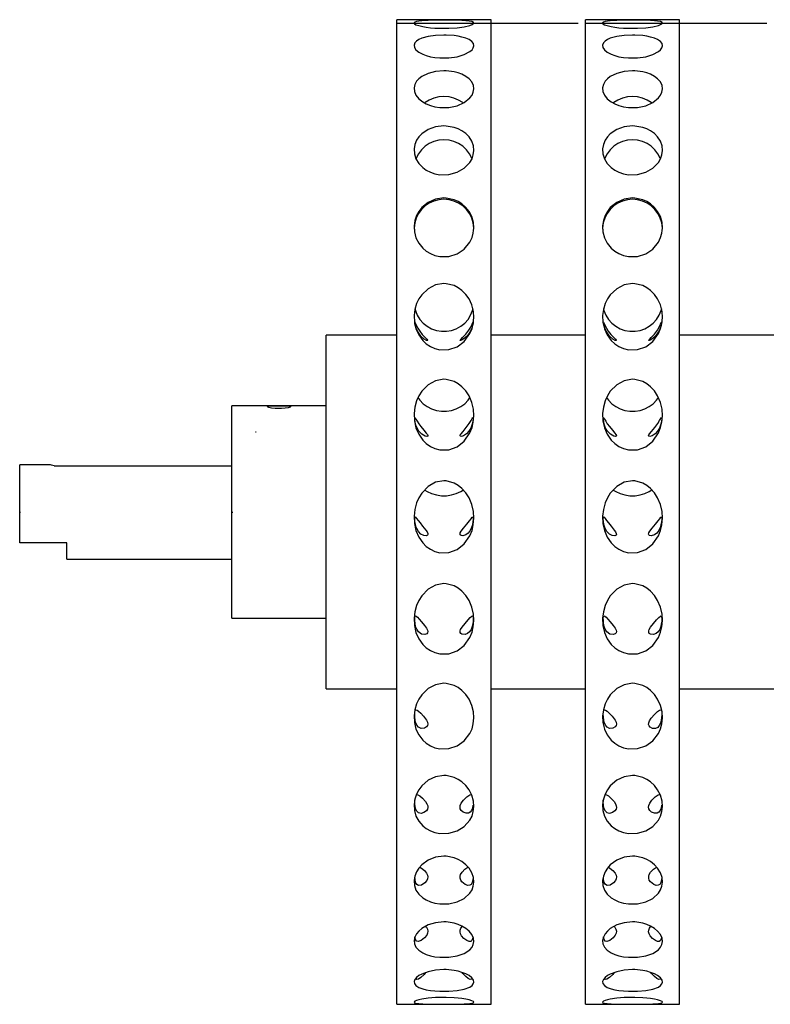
# Model space of a CAD drawing. Extents: x 1.15 to 9.28, y 1.1 to 7.4.
# Tile 1 of 9: x 1.15 to 2.72, y 1.1 to 3.15. Entities that reach past the tile are written whole.
import ezdxf

# ---------------------------------------------------------------- set-up
doc = ezdxf.new("R2010")
doc.units = 0
doc.layers.get('0').update_dxf_attribs({"linetype": 'CONTINUOUS'})

msp = doc.modelspace()

# ---------------------------------------------------------------- linework, layer by layer
at = {"color": 7, "linetype": 'CONTINUOUS'}
for p, q in [((2.1348, 3.1523), (1.938, 3.1523)), ((1.938, 2.0055), (1.938, 3.1523)), ((1.938, 3.1453), (2.3166, 3.1453)), ((2.1348, 2.0055), (2.1348, 3.1523)), ((2.5285, 3.1523), (2.3317, 3.1523)), ((2.3317, 2.0055), (2.3317, 3.1523)), ((2.3317, 3.1453), (2.7103, 3.1453)), ((2.5285, 2.0055), (2.5285, 3.1523)), ((1.938, 2.4941), (1.7904, 2.4941)), ((1.7904, 2.0821), (1.7904, 2.4941)), ((2.3317, 2.4941), (2.1348, 2.4941)), ((2.7254, 2.4941), (2.5285, 2.4941)), ((1.7904, 2.3465), (1.5935, 2.3465)), ((1.5935, 2.0992), (1.5935, 2.3465)), ((1.6427, 2.2923), (1.6445, 2.2923)), ((1.6427, 2.2923), (1.6427, 2.2923)), ((1.2147, 2.2234), (1.1506, 2.2234)), ((1.1506, 2.061), (1.1506, 2.2234)), ((1.2224, 2.221), (1.5935, 2.221)), ((1.1506, 2.125), (1.1506, 2.1286)), ((1.1506, 2.125), (1.1506, 2.1286)), ((1.1506, 2.125), (1.1524, 2.125)), ((1.1506, 2.125), (1.1524, 2.125)), ((1.5935, 2.125), (1.5935, 2.1286)), ((1.5935, 2.125), (1.5953, 2.125)), ((1.938, 2.125), (1.938, 2.1286)), ((1.938, 2.125), (1.938, 2.1248)), ((2.3317, 2.125), (2.3317, 2.1286)), ((2.3317, 2.125), (2.3317, 2.1286)), ((2.3317, 2.125), (2.3317, 2.1248)), ((2.3317, 2.125), (2.3317, 2.1248)), ((1.5935, 1.9035), (1.5935, 2.0992)), ((1.7904, 1.7559), (1.7904, 2.0821)), ((1.249, 2.061), (1.1506, 2.061)), ((1.249, 2.0266), (1.249, 2.061)), ((1.249, 2.0266), (1.5935, 2.0266)), ((1.938, 1.0977), (1.938, 2.0055)), ((2.1348, 1.0977), (2.1348, 2.0055)), ((2.3317, 1.0977), (2.3317, 2.0055)), ((2.5285, 1.0977), (2.5285, 2.0055)), ((1.5935, 1.9035), (1.7904, 1.9035)), ((1.7904, 1.7559), (1.938, 1.7559)), ((2.1348, 1.7559), (2.3317, 1.7559)), ((2.5285, 1.7559), (2.7254, 1.7559)), ((1.938, 1.0977), (2.1348, 1.0977)), ((2.3317, 1.0977), (2.5285, 1.0977))]:
    msp.add_line(p, q, dxfattribs=at)
at = {"color": 7, "linetype": 'CONTINUOUS', "flags": 128}
for points in [[(2.0364, 3.1514), (2.0189, 3.1513), (2.0034, 3.1509), (1.9901, 3.1501), (1.984, 3.1493), (1.9793, 3.1485), (1.9756, 3.1472), (1.974, 3.1458), (1.9747, 3.1439), (1.978, 3.1419), (1.9838, 3.1399), (1.9921, 3.1379), (1.9995, 3.1367), (2.0081, 3.1356), (2.0176, 3.1348), (2.0279, 3.1343), (2.0469, 3.1343), (2.064, 3.1355), (2.0788, 3.1376), (2.0906, 3.1403), (2.095, 3.142), (2.0977, 3.1436), (2.0989, 3.1452), (2.098, 3.1468), (2.0946, 3.1482), (2.0888, 3.1493), (2.0823, 3.1501), (2.0741, 3.1507), (2.0664, 3.151), (2.0577, 3.1512), (2.0412, 3.1514), (2.0364, 3.1514)], [(2.4301, 3.1514), (2.4126, 3.1513), (2.3971, 3.1509), (2.3838, 3.1501), (2.3777, 3.1493), (2.373, 3.1485), (2.3693, 3.1472), (2.3677, 3.1458), (2.3684, 3.1439), (2.3717, 3.1419), (2.3775, 3.1399), (2.3858, 3.1379), (2.3932, 3.1367), (2.4018, 3.1356), (2.4113, 3.1348), (2.4216, 3.1343), (2.4406, 3.1343), (2.4577, 3.1355), (2.4725, 3.1376), (2.4843, 3.1403), (2.4887, 3.142), (2.4914, 3.1436), (2.4926, 3.1452), (2.4917, 3.1468), (2.4883, 3.1482), (2.4825, 3.1493), (2.476, 3.1501), (2.4678, 3.1507), (2.4601, 3.151), (2.4514, 3.1512), (2.4349, 3.1514), (2.4301, 3.1514)], [(2.0364, 3.1202), (2.0189, 3.1194), (2.0034, 3.1172), (1.9901, 3.1135), (1.984, 3.1107), (1.9793, 3.1077), (1.9756, 3.1037), (1.974, 3.0994), (1.9747, 3.0944), (1.978, 3.0894), (1.9838, 3.0846), (1.9921, 3.0802), (1.9995, 3.0774), (2.0081, 3.0751), (2.0176, 3.0734), (2.0279, 3.0724), (2.0469, 3.0725), (2.064, 3.075), (2.0788, 3.0794), (2.0906, 3.0857), (2.095, 3.0895), (2.0977, 3.0935), (2.0989, 3.0979), (2.098, 3.1023), (2.0946, 3.1067), (2.0888, 3.1107), (2.0823, 3.1136), (2.0741, 3.1161), (2.0664, 3.1178), (2.0577, 3.119), (2.0412, 3.1202), (2.0364, 3.1202)], [(2.4301, 3.1202), (2.4126, 3.1194), (2.3971, 3.1172), (2.3838, 3.1135), (2.3777, 3.1107), (2.373, 3.1077), (2.3693, 3.1037), (2.3677, 3.0994), (2.3684, 3.0944), (2.3717, 3.0894), (2.3775, 3.0846), (2.3858, 3.0802), (2.3932, 3.0774), (2.4018, 3.0751), (2.4113, 3.0734), (2.4216, 3.0724), (2.4406, 3.0725), (2.4577, 3.075), (2.4725, 3.0794), (2.4843, 3.0857), (2.4887, 3.0895), (2.4914, 3.0935), (2.4926, 3.0979), (2.4917, 3.1023), (2.4883, 3.1067), (2.4825, 3.1107), (2.476, 3.1136), (2.4678, 3.1161), (2.4601, 3.1178), (2.4514, 3.119), (2.4349, 3.1202), (2.4301, 3.1202)], [(2.0364, 3.0455), (2.0189, 3.0441), (2.0034, 3.0401), (1.9901, 3.0337), (1.984, 3.029), (1.9793, 3.0239), (1.9756, 3.0174), (1.974, 3.0104), (1.9747, 3.0026), (1.978, 2.9947), (1.9838, 2.9874), (1.9921, 2.9807), (1.9995, 2.9766), (2.0081, 2.9732), (2.0176, 2.9706), (2.0279, 2.9691), (2.0469, 2.9693), (2.064, 2.9729), (2.0788, 2.9795), (2.0906, 2.989), (2.095, 2.9949), (2.0977, 3.0011), (2.0989, 3.0081), (2.098, 3.015), (2.0946, 3.0223), (2.0888, 3.0291), (2.0823, 3.034), (2.0741, 3.0383), (2.0664, 3.0411), (2.0577, 3.0434), (2.0412, 3.0454), (2.0364, 3.0455)], [(2.4301, 3.0455), (2.4126, 3.0441), (2.3971, 3.0401), (2.3838, 3.0337), (2.3777, 3.029), (2.373, 3.0239), (2.3693, 3.0174), (2.3677, 3.0104), (2.3684, 3.0026), (2.3717, 2.9947), (2.3775, 2.9874), (2.3858, 2.9807), (2.3932, 2.9766), (2.4018, 2.9732), (2.4113, 2.9706), (2.4216, 2.9691), (2.4406, 2.9693), (2.4577, 2.9729), (2.4725, 2.9795), (2.4843, 2.989), (2.4887, 2.9949), (2.4914, 3.0011), (2.4926, 3.0081), (2.4917, 3.015), (2.4883, 3.0223), (2.4825, 3.0291), (2.476, 3.034), (2.4678, 3.0383), (2.4601, 3.0411), (2.4514, 3.0434), (2.4349, 3.0454), (2.4301, 3.0455)], [(2.0364, 2.9918), (2.0259, 2.991), (2.0156, 2.9886), (2.0059, 2.9847), (1.9972, 2.9793), (1.9962, 2.9785)], [(2.0765, 2.9787), (2.0757, 2.9793), (2.0669, 2.9847), (2.0572, 2.9886), (2.047, 2.991), (2.0364, 2.9918)], [(2.4301, 2.9918), (2.4196, 2.991), (2.4093, 2.9886), (2.3996, 2.9847), (2.3909, 2.9793), (2.3899, 2.9785)], [(2.4702, 2.9787), (2.4694, 2.9793), (2.4606, 2.9847), (2.4509, 2.9886), (2.4407, 2.991), (2.4301, 2.9918)], [(2.0364, 2.9305), (2.0189, 2.9286), (2.0034, 2.9231), (1.9901, 2.9142), (1.984, 2.9078), (1.9793, 2.9009), (1.9756, 2.892), (1.974, 2.8828), (1.9747, 2.8724), (1.978, 2.862), (1.9838, 2.8525), (1.9921, 2.8438), (1.9995, 2.8385), (2.0081, 2.8341), (2.0176, 2.8308), (2.0279, 2.8289), (2.0469, 2.8292), (2.064, 2.8338), (2.0788, 2.8423), (2.0906, 2.8545), (2.095, 2.8623), (2.0977, 2.8704), (2.0989, 2.8797), (2.098, 2.8889), (2.0946, 2.8987), (2.0888, 2.9079), (2.0823, 2.9146), (2.0741, 2.9205), (2.0664, 2.9245), (2.0577, 2.9276), (2.0412, 2.9304), (2.0364, 2.9305)], [(2.4301, 2.9305), (2.4126, 2.9286), (2.3971, 2.9231), (2.3838, 2.9142), (2.3777, 2.9078), (2.373, 2.9009), (2.3693, 2.892), (2.3677, 2.8828), (2.3684, 2.8724), (2.3717, 2.862), (2.3775, 2.8525), (2.3858, 2.8438), (2.3932, 2.8385), (2.4018, 2.8341), (2.4113, 2.8308), (2.4216, 2.8289), (2.4406, 2.8292), (2.4577, 2.8338), (2.4725, 2.8423), (2.4843, 2.8545), (2.4887, 2.8623), (2.4914, 2.8704), (2.4926, 2.8797), (2.4917, 2.8889), (2.4883, 2.8987), (2.4825, 2.9079), (2.476, 2.9146), (2.4678, 2.9205), (2.4601, 2.9245), (2.4514, 2.9276), (2.4349, 2.9304), (2.4301, 2.9305)], [(2.0364, 2.9016), (2.0259, 2.9008), (2.0156, 2.8982), (2.0059, 2.8939), (1.9972, 2.8881), (1.9895, 2.881), (1.9832, 2.8727), (1.9784, 2.8635), (1.9777, 2.8616)], [(2.0951, 2.8618), (2.0944, 2.8635), (2.0896, 2.8727), (2.0833, 2.881), (2.0757, 2.8881), (2.0669, 2.8939), (2.0572, 2.8982), (2.047, 2.9008), (2.0364, 2.9016)], [(2.4301, 2.9016), (2.4196, 2.9008), (2.4093, 2.8982), (2.3996, 2.8939), (2.3909, 2.8881), (2.3832, 2.881), (2.3769, 2.8727), (2.3721, 2.8635), (2.3714, 2.8616)], [(2.4888, 2.8618), (2.4881, 2.8635), (2.4833, 2.8727), (2.477, 2.881), (2.4694, 2.8881), (2.4606, 2.8939), (2.4509, 2.8982), (2.4407, 2.9008), (2.4301, 2.9016)], [(2.0364, 2.7775), (2.0259, 2.7766), (2.0156, 2.7739), (2.0059, 2.7696), (1.9972, 2.7636), (1.9895, 2.7563), (1.9832, 2.7478), (1.9784, 2.7383), (1.9753, 2.7282), (1.974, 2.7177), (1.9739, 2.715)], [(2.0364, 2.7804), (2.0189, 2.7779), (2.0034, 2.7711), (1.9901, 2.7603), (1.984, 2.7524), (1.9793, 2.7439), (1.9756, 2.7332), (1.974, 2.722), (1.9747, 2.7095), (1.978, 2.6971), (1.9838, 2.6858), (1.9921, 2.6755), (1.9995, 2.6693), (2.0081, 2.6641), (2.0176, 2.6602), (2.0279, 2.658), (2.0469, 2.6582), (2.064, 2.6637), (2.0788, 2.6737), (2.0906, 2.6882), (2.095, 2.6975), (2.0977, 2.7071), (2.0989, 2.7183), (2.098, 2.7294), (2.0946, 2.7413), (2.0888, 2.7524), (2.0823, 2.7607), (2.0741, 2.768), (2.0664, 2.7729), (2.0577, 2.7767), (2.0412, 2.7802), (2.0364, 2.7804)], [(2.0989, 2.715), (2.0989, 2.7177), (2.0975, 2.7282), (2.0944, 2.7383), (2.0896, 2.7478), (2.0833, 2.7563), (2.0757, 2.7636), (2.0669, 2.7696), (2.0572, 2.7739), (2.047, 2.7766), (2.0364, 2.7775)], [(2.4301, 2.7775), (2.4196, 2.7766), (2.4093, 2.7739), (2.3996, 2.7696), (2.3909, 2.7636), (2.3832, 2.7563), (2.3769, 2.7478), (2.3721, 2.7383), (2.369, 2.7282), (2.3677, 2.7177), (2.3676, 2.715)], [(2.4301, 2.7804), (2.4126, 2.7779), (2.3971, 2.7711), (2.3838, 2.7603), (2.3777, 2.7524), (2.373, 2.7439), (2.3693, 2.7332), (2.3677, 2.722), (2.3684, 2.7095), (2.3717, 2.6971), (2.3775, 2.6858), (2.3858, 2.6755), (2.3932, 2.6693), (2.4018, 2.6641), (2.4113, 2.6602), (2.4216, 2.658), (2.4406, 2.6582), (2.4577, 2.6637), (2.4725, 2.6737), (2.4843, 2.6882), (2.4887, 2.6975), (2.4914, 2.7071), (2.4926, 2.7183), (2.4917, 2.7294), (2.4883, 2.7413), (2.4825, 2.7524), (2.476, 2.7607), (2.4678, 2.768), (2.4601, 2.7729), (2.4514, 2.7767), (2.4349, 2.7802), (2.4301, 2.7804)], [(2.4926, 2.715), (2.4926, 2.7177), (2.4912, 2.7282), (2.4881, 2.7383), (2.4833, 2.7478), (2.477, 2.7563), (2.4694, 2.7636), (2.4606, 2.7696), (2.4509, 2.7739), (2.4407, 2.7766), (2.4301, 2.7775)], [(2.0364, 2.6016), (2.0189, 2.5988), (2.0034, 2.591), (1.9901, 2.5785), (1.984, 2.5696), (1.9793, 2.5599), (1.9756, 2.5478), (1.974, 2.5351), (1.9747, 2.5211), (1.978, 2.5072), (1.9838, 2.4946), (1.9921, 2.4832), (1.9995, 2.4762), (2.0081, 2.4705), (2.0176, 2.4662), (2.0279, 2.4637), (2.0469, 2.464), (2.064, 2.47), (2.0788, 2.4811), (2.0906, 2.4973), (2.095, 2.5076), (2.0977, 2.5184), (2.0989, 2.531), (2.098, 2.5435), (2.0946, 2.557), (2.0888, 2.5696), (2.0823, 2.5791), (2.0741, 2.5874), (2.0664, 2.593), (2.0577, 2.5974), (2.0412, 2.6014), (2.0364, 2.6016)], [(2.4301, 2.6016), (2.4126, 2.5988), (2.3971, 2.591), (2.3838, 2.5785), (2.3777, 2.5696), (2.373, 2.5599), (2.3693, 2.5478), (2.3677, 2.5351), (2.3684, 2.5211), (2.3717, 2.5072), (2.3775, 2.4946), (2.3858, 2.4832), (2.3932, 2.4762), (2.4018, 2.4705), (2.4113, 2.4662), (2.4216, 2.4637), (2.4406, 2.464), (2.4577, 2.47), (2.4725, 2.4811), (2.4843, 2.4973), (2.4887, 2.5076), (2.4914, 2.5184), (2.4926, 2.531), (2.4917, 2.5435), (2.4883, 2.557), (2.4825, 2.5696), (2.476, 2.5791), (2.4678, 2.5874), (2.4601, 2.593), (2.4514, 2.5974), (2.4349, 2.6014), (2.4301, 2.6016)], [(1.9755, 2.5498), (1.9767, 2.5454), (1.9806, 2.5358), (1.9862, 2.5269), (1.9932, 2.5191), (2.0014, 2.5125), (2.0107, 2.5075), (2.0207, 2.504), (2.0311, 2.5022), (2.0417, 2.5022), (2.0522, 2.504), (2.0622, 2.5075), (2.0714, 2.5125), (2.0797, 2.5191), (2.0867, 2.5269), (2.0922, 2.5358), (2.0962, 2.5454), (2.0973, 2.5495)], [(2.3692, 2.5498), (2.3704, 2.5454), (2.3743, 2.5358), (2.3799, 2.5269), (2.3869, 2.5191), (2.3951, 2.5125), (2.4044, 2.5075), (2.4144, 2.504), (2.4248, 2.5022), (2.4354, 2.5022), (2.4459, 2.504), (2.4559, 2.5075), (2.4651, 2.5125), (2.4734, 2.5191), (2.4804, 2.5269), (2.4859, 2.5358), (2.4899, 2.5454), (2.491, 2.5495)], [(1.9825, 2.5), (1.9793, 2.5065), (1.977, 2.5129), (1.9759, 2.5177), (1.9754, 2.5208), (1.9754, 2.5219), (1.9759, 2.521), (1.9771, 2.5181), (1.979, 2.5137), (1.9819, 2.5083), (1.9858, 2.5023), (1.991, 2.4956), (1.9974, 2.4889), (2.0008, 2.4856), (2.0024, 2.4838), (2.0028, 2.4828), (2.0022, 2.4826), (2, 2.4832), (1.9951, 2.486), (1.9882, 2.4922), (1.9825, 2.5)], [(2.0903, 2.5), (2.0846, 2.4922), (2.0789, 2.4869), (2.0734, 2.4835), (2.0711, 2.4826), (2.0701, 2.4827), (2.0703, 2.4836), (2.0718, 2.4853), (2.0754, 2.4889), (2.0821, 2.496), (2.0885, 2.5044), (2.0924, 2.5109), (2.0952, 2.5168), (2.0967, 2.5204), (2.0973, 2.5219), (2.0975, 2.5213), (2.0971, 2.5187), (2.0962, 2.5143), (2.0945, 2.5089), (2.092, 2.503), (2.0903, 2.5)], [(2.3762, 2.5), (2.373, 2.5065), (2.3707, 2.5129), (2.3696, 2.5177), (2.3691, 2.5208), (2.3691, 2.5219), (2.3696, 2.521), (2.3708, 2.5181), (2.3727, 2.5137), (2.3756, 2.5083), (2.3795, 2.5023), (2.3847, 2.4956), (2.3911, 2.4889), (2.3945, 2.4856), (2.3961, 2.4838), (2.3965, 2.4828), (2.3959, 2.4826), (2.3937, 2.4832), (2.3888, 2.486), (2.3819, 2.4922), (2.3762, 2.5)], [(2.484, 2.5), (2.4783, 2.4922), (2.4726, 2.4869), (2.4671, 2.4835), (2.4648, 2.4826), (2.4638, 2.4827), (2.464, 2.4836), (2.4655, 2.4853), (2.4691, 2.4889), (2.4758, 2.496), (2.4822, 2.5044), (2.4861, 2.5109), (2.4889, 2.5168), (2.4904, 2.5204), (2.491, 2.5219), (2.4912, 2.5213), (2.4908, 2.5187), (2.4899, 2.5143), (2.4882, 2.5089), (2.4857, 2.503), (2.484, 2.5)], [(2.0364, 2.402), (2.0189, 2.3989), (2.0034, 2.3904), (1.9901, 2.377), (1.984, 2.3673), (1.9793, 2.3569), (1.9756, 2.3439), (1.974, 2.3303), (1.9747, 2.3153), (1.978, 2.3006), (1.9838, 2.2872), (1.9921, 2.2752), (1.9995, 2.2678), (2.0081, 2.2618), (2.0176, 2.2573), (2.0279, 2.2547), (2.0469, 2.255), (2.064, 2.2613), (2.0788, 2.273), (2.0906, 2.2901), (2.095, 2.301), (2.0977, 2.3125), (2.0989, 2.3259), (2.098, 2.3393), (2.0946, 2.3537), (2.0888, 2.3673), (2.0823, 2.3775), (2.0741, 2.3865), (2.0664, 2.3926), (2.0577, 2.3974), (2.0412, 2.4017), (2.0364, 2.402)], [(2.4301, 2.402), (2.4126, 2.3989), (2.3971, 2.3904), (2.3838, 2.377), (2.3777, 2.3673), (2.373, 2.3569), (2.3693, 2.3439), (2.3677, 2.3303), (2.3684, 2.3153), (2.3717, 2.3006), (2.3775, 2.2872), (2.3858, 2.2752), (2.3932, 2.2678), (2.4018, 2.2618), (2.4113, 2.2573), (2.4216, 2.2547), (2.4406, 2.255), (2.4577, 2.2613), (2.4725, 2.273), (2.4843, 2.2901), (2.4887, 2.301), (2.4914, 2.3125), (2.4926, 2.3259), (2.4917, 2.3393), (2.4883, 2.3537), (2.4825, 2.3673), (2.476, 2.3775), (2.4678, 2.3865), (2.4601, 2.3926), (2.4514, 2.3974), (2.4349, 2.4017), (2.4301, 2.402)], [(1.9821, 2.3641), (1.9862, 2.3584), (1.9932, 2.351), (2.0014, 2.3449), (2.0107, 2.3401), (2.0207, 2.3369), (2.0311, 2.3352), (2.0417, 2.3352), (2.0522, 2.3369), (2.0622, 2.3401), (2.0714, 2.3449), (2.0797, 2.351), (2.0867, 2.3584), (2.0907, 2.3641)], [(2.3758, 2.3641), (2.3799, 2.3584), (2.3869, 2.351), (2.3951, 2.3449), (2.4044, 2.3401), (2.4144, 2.3369), (2.4248, 2.3352), (2.4354, 2.3352), (2.4459, 2.3369), (2.4559, 2.3401), (2.4651, 2.3449), (2.4734, 2.351), (2.4804, 2.3584), (2.4844, 2.3641)], [(1.6919, 2.3407), (1.6838, 2.341), (1.6766, 2.3419), (1.6711, 2.343), (1.6679, 2.3443), (1.6675, 2.3453), (1.6698, 2.3459), (1.6745, 2.3463), (1.6812, 2.3464), (1.6892, 2.3465), (1.6974, 2.3464), (1.705, 2.3464), (1.7111, 2.3462), (1.7152, 2.3458), (1.7165, 2.345), (1.7152, 2.3439), (1.7112, 2.3426), (1.705, 2.3416), (1.6974, 2.3409), (1.6919, 2.3407)], [(1.9803, 2.3002), (1.9779, 2.3065), (1.9763, 2.3126), (1.9756, 2.3175), (1.9754, 2.3208), (1.9756, 2.3221), (1.9765, 2.3214), (1.978, 2.3187), (1.9805, 2.3146), (1.9838, 2.3093), (1.9884, 2.3031), (1.9944, 2.2959), (1.9996, 2.2898), (2.0018, 2.2868), (2.0028, 2.2848), (2.0025, 2.2834), (2.001, 2.2828), (1.9972, 2.2834), (1.9905, 2.2872), (1.984, 2.2939), (1.9803, 2.3002)], [(2.0925, 2.3002), (2.0884, 2.2934), (2.0836, 2.2882), (2.0775, 2.2842), (2.0729, 2.2828), (2.0708, 2.2831), (2.07, 2.284), (2.0704, 2.2857), (2.0721, 2.2884), (2.0762, 2.2933), (2.083, 2.3013), (2.0894, 2.3099), (2.093, 2.3156), (2.0955, 2.3199), (2.0968, 2.322), (2.0974, 2.3218), (2.0974, 2.3196), (2.097, 2.3155), (2.096, 2.3101), (2.0942, 2.3042), (2.0925, 2.3002)], [(2.374, 2.3002), (2.3716, 2.3065), (2.37, 2.3126), (2.3693, 2.3175), (2.3691, 2.3208), (2.3693, 2.3221), (2.3702, 2.3214), (2.3717, 2.3187), (2.3742, 2.3146), (2.3775, 2.3093), (2.3821, 2.3031), (2.3881, 2.2959), (2.3933, 2.2898), (2.3955, 2.2868), (2.3965, 2.2848), (2.3962, 2.2834), (2.3947, 2.2828), (2.3909, 2.2834), (2.3842, 2.2872), (2.3777, 2.2939), (2.374, 2.3002)], [(2.4862, 2.3002), (2.4821, 2.2934), (2.4773, 2.2882), (2.4712, 2.2842), (2.4666, 2.2828), (2.4645, 2.2831), (2.4637, 2.284), (2.4641, 2.2857), (2.4658, 2.2884), (2.4699, 2.2933), (2.4767, 2.3013), (2.4831, 2.3099), (2.4867, 2.3156), (2.4892, 2.3199), (2.4905, 2.322), (2.4911, 2.3218), (2.4911, 2.3196), (2.4907, 2.3155), (2.4897, 2.3101), (2.4879, 2.3042), (2.4862, 2.3002)], [(1.2224, 2.221), (1.2167, 2.2227), (1.2146, 2.2234), (1.2147, 2.2234)], [(2.0364, 2.1902), (2.0189, 2.187), (2.0034, 2.1783), (1.9901, 2.1644), (1.984, 2.1545), (1.9793, 2.1438), (1.9756, 2.1304), (1.974, 2.1166), (1.9747, 2.1013), (1.978, 2.0863), (1.9838, 2.0728), (1.9921, 2.0606), (1.9995, 2.0532), (2.0081, 2.0471), (2.0176, 2.0426), (2.0279, 2.0399), (2.0469, 2.0403), (2.064, 2.0466), (2.0788, 2.0584), (2.0906, 2.0756), (2.095, 2.0867), (2.0977, 2.0984), (2.0989, 2.112), (2.098, 2.1257), (2.0946, 2.1405), (2.0888, 2.1545), (2.0823, 2.165), (2.0741, 2.1743), (2.0664, 2.1805), (2.0577, 2.1855), (2.0412, 2.19), (2.0364, 2.1902)], [(2.4301, 2.1902), (2.4126, 2.187), (2.3971, 2.1783), (2.3838, 2.1644), (2.3777, 2.1545), (2.373, 2.1438), (2.3693, 2.1304), (2.3677, 2.1166), (2.3684, 2.1013), (2.3717, 2.0863), (2.3775, 2.0728), (2.3858, 2.0606), (2.3932, 2.0532), (2.4018, 2.0471), (2.4113, 2.0426), (2.4216, 2.0399), (2.4406, 2.0403), (2.4577, 2.0466), (2.4725, 2.0584), (2.4843, 2.0756), (2.4887, 2.0867), (2.4914, 2.0984), (2.4926, 2.112), (2.4917, 2.1257), (2.4883, 2.1405), (2.4825, 2.1545), (2.476, 2.165), (2.4678, 2.1743), (2.4601, 2.1805), (2.4514, 2.1855), (2.4349, 2.19), (2.4301, 2.1902)], [(1.9963, 2.1708), (2.0014, 2.1676), (2.0107, 2.1634), (2.0207, 2.1605), (2.0311, 2.159), (2.0417, 2.159), (2.0522, 2.1605), (2.0622, 2.1634), (2.0714, 2.1676), (2.0769, 2.1711)], [(2.39, 2.1708), (2.3951, 2.1676), (2.4044, 2.1634), (2.4144, 2.1605), (2.4248, 2.159), (2.4354, 2.159), (2.4459, 2.1605), (2.4559, 2.1634), (2.4651, 2.1676), (2.4706, 2.1711)], [(1.9786, 2.0926), (1.9768, 2.0989), (1.9758, 2.1049), (1.9754, 2.1098), (1.9755, 2.1132), (1.9761, 2.1146), (1.9773, 2.1139), (1.9794, 2.1114), (1.9824, 2.1074), (1.9865, 2.1021), (1.9919, 2.0953), (1.9984, 2.0873), (2.0012, 2.0833), (2.0026, 2.0803), (2.0028, 2.0781), (2.002, 2.0765), (1.9995, 2.0754), (1.9941, 2.0758), (1.9881, 2.0789), (1.983, 2.0842), (1.9796, 2.0903), (1.9786, 2.0926)], [(2.0942, 2.0926), (2.0911, 2.0862), (2.0872, 2.0811), (2.0821, 2.0772), (2.0757, 2.0753), (2.0722, 2.0757), (2.0705, 2.0771), (2.07, 2.0789), (2.0706, 2.0813), (2.0727, 2.0849), (2.0775, 2.0911), (2.0844, 2.0996), (2.0897, 2.1063), (2.0932, 2.111), (2.0956, 2.114), (2.0969, 2.1145), (2.0974, 2.1129), (2.0974, 2.1094), (2.097, 2.1043), (2.0959, 2.0983), (2.0942, 2.0926)], [(2.3723, 2.0926), (2.3705, 2.0989), (2.3695, 2.1049), (2.3691, 2.1098), (2.3692, 2.1132), (2.3698, 2.1146), (2.371, 2.1139), (2.3731, 2.1114), (2.3761, 2.1074), (2.3802, 2.1021), (2.3856, 2.0953), (2.3921, 2.0873), (2.3949, 2.0833), (2.3963, 2.0803), (2.3965, 2.0781), (2.3957, 2.0765), (2.3932, 2.0754), (2.3878, 2.0758), (2.3818, 2.0789), (2.3767, 2.0842), (2.3733, 2.0903), (2.3723, 2.0926)], [(2.4879, 2.0926), (2.4848, 2.0862), (2.4809, 2.0811), (2.4758, 2.0772), (2.4694, 2.0753), (2.4659, 2.0757), (2.4642, 2.0771), (2.4637, 2.0789), (2.4643, 2.0813), (2.4664, 2.0849), (2.4712, 2.0911), (2.4781, 2.0996), (2.4834, 2.1063), (2.4869, 2.111), (2.4893, 2.114), (2.4906, 2.1145), (2.4911, 2.1129), (2.4911, 2.1094), (2.4907, 2.1043), (2.4896, 2.0983), (2.4879, 2.0926)], [(2.0364, 1.9756), (2.0189, 1.9725), (2.0034, 1.9638), (1.9901, 1.9501), (1.984, 1.9403), (1.9793, 1.9298), (1.9756, 1.9167), (1.974, 1.9032), (1.9747, 1.8883), (1.978, 1.8738), (1.9838, 1.8606), (1.9921, 1.8488), (1.9995, 1.8417), (2.0081, 1.8358), (2.0176, 1.8315), (2.0279, 1.829), (2.0469, 1.8293), (2.064, 1.8354), (2.0788, 1.8467), (2.0906, 1.8634), (2.095, 1.8741), (2.0977, 1.8854), (2.0989, 1.8987), (2.098, 1.9121), (2.0946, 1.9266), (2.0888, 1.9403), (2.0823, 1.9507), (2.0741, 1.9598), (2.0664, 1.966), (2.0577, 1.9709), (2.0412, 1.9754), (2.0364, 1.9756)], [(2.4301, 1.9756), (2.4126, 1.9725), (2.3971, 1.9638), (2.3838, 1.9501), (2.3777, 1.9403), (2.373, 1.9298), (2.3693, 1.9167), (2.3677, 1.9032), (2.3684, 1.8883), (2.3717, 1.8738), (2.3775, 1.8606), (2.3858, 1.8488), (2.3932, 1.8417), (2.4018, 1.8358), (2.4113, 1.8315), (2.4216, 1.829), (2.4406, 1.8293), (2.4577, 1.8354), (2.4725, 1.8467), (2.4843, 1.8634), (2.4887, 1.8741), (2.4914, 1.8854), (2.4926, 1.8987), (2.4917, 1.9121), (2.4883, 1.9266), (2.4825, 1.9403), (2.476, 1.9507), (2.4678, 1.9598), (2.4601, 1.966), (2.4514, 1.9709), (2.4349, 1.9754), (2.4301, 1.9756)], [(1.9773, 1.8864), (1.9761, 1.8927), (1.9755, 1.8987), (1.9754, 1.9036), (1.9758, 1.907), (1.9768, 1.9083), (1.9786, 1.9077), (1.9812, 1.9053), (1.9849, 1.9013), (1.9898, 1.8957), (1.996, 1.8881), (2.0002, 1.8823), (2.0022, 1.8784), (2.0028, 1.8754), (2.0024, 1.8729), (2.0005, 1.8707), (1.9962, 1.8691), (1.9893, 1.8701), (1.983, 1.8748), (1.9796, 1.8802), (1.9773, 1.8864)], [(2.0955, 1.8864), (2.0933, 1.8801), (2.0901, 1.8751), (2.0859, 1.8713), (2.0804, 1.8692), (2.0739, 1.8698), (2.0714, 1.8715), (2.0702, 1.8738), (2.0702, 1.8769), (2.0713, 1.8798), (2.0743, 1.8848), (2.0804, 1.8926), (2.0868, 1.8999), (2.0912, 1.9049), (2.0946, 1.9079), (2.0964, 1.9082), (2.0972, 1.9062), (2.0975, 1.9024), (2.0973, 1.8971), (2.0965, 1.891), (2.0955, 1.8864)], [(2.371, 1.8864), (2.3698, 1.8927), (2.3692, 1.8987), (2.3691, 1.9036), (2.3695, 1.907), (2.3705, 1.9083), (2.3723, 1.9077), (2.3749, 1.9053), (2.3786, 1.9013), (2.3835, 1.8957), (2.3897, 1.8881), (2.3939, 1.8823), (2.3959, 1.8784), (2.3965, 1.8754), (2.3961, 1.8729), (2.3942, 1.8707), (2.3899, 1.8691), (2.383, 1.8701), (2.3767, 1.8748), (2.3733, 1.8802), (2.371, 1.8864)], [(2.4892, 1.8864), (2.487, 1.8801), (2.4838, 1.8751), (2.4796, 1.8713), (2.4741, 1.8692), (2.4676, 1.8698), (2.4651, 1.8715), (2.4639, 1.8738), (2.4639, 1.8769), (2.465, 1.8798), (2.468, 1.8848), (2.4741, 1.8926), (2.4805, 1.8999), (2.4849, 1.9049), (2.4883, 1.9079), (2.4901, 1.9082), (2.4909, 1.9062), (2.4912, 1.9024), (2.491, 1.8971), (2.4902, 1.891), (2.4892, 1.8864)], [(2.0364, 1.7676), (2.0189, 1.7646), (2.0034, 1.7564), (1.9901, 1.7434), (1.984, 1.7342), (1.9793, 1.7244), (1.9756, 1.7121), (1.974, 1.6995), (1.9747, 1.6856), (1.978, 1.6721), (1.9838, 1.66), (1.9921, 1.6491), (1.9995, 1.6426), (2.0081, 1.6372), (2.0176, 1.6332), (2.0279, 1.6309), (2.0469, 1.6312), (2.064, 1.6368), (2.0788, 1.6472), (2.0906, 1.6625), (2.095, 1.6725), (2.0977, 1.683), (2.0989, 1.6953), (2.098, 1.7078), (2.0946, 1.7214), (2.0888, 1.7343), (2.0823, 1.744), (2.0741, 1.7526), (2.0664, 1.7585), (2.0577, 1.7631), (2.0412, 1.7674), (2.0364, 1.7676)], [(2.4301, 1.7676), (2.4126, 1.7646), (2.3971, 1.7564), (2.3838, 1.7434), (2.3777, 1.7342), (2.373, 1.7244), (2.3693, 1.7121), (2.3677, 1.6995), (2.3684, 1.6856), (2.3717, 1.6721), (2.3775, 1.66), (2.3858, 1.6491), (2.3932, 1.6426), (2.4018, 1.6372), (2.4113, 1.6332), (2.4216, 1.6309), (2.4406, 1.6312), (2.4577, 1.6368), (2.4725, 1.6472), (2.4843, 1.6625), (2.4887, 1.6725), (2.4914, 1.683), (2.4926, 1.6953), (2.4917, 1.7078), (2.4883, 1.7214), (2.4825, 1.7343), (2.476, 1.744), (2.4678, 1.7526), (2.4601, 1.7585), (2.4514, 1.7631), (2.4349, 1.7674), (2.4301, 1.7676)], [(1.9764, 1.6905), (1.9756, 1.6969), (1.9754, 1.7028), (1.9756, 1.7078), (1.9764, 1.7111), (1.9778, 1.7124), (1.9802, 1.7118), (1.9835, 1.7095), (1.9879, 1.7053), (1.9937, 1.6991), (2.0002, 1.6904), (2.0021, 1.6865), (2.0028, 1.6825), (2.0023, 1.6795), (2.0002, 1.6765), (1.9955, 1.6738), (1.9886, 1.6734), (1.9833, 1.676), (1.9798, 1.6804), (1.9773, 1.6867), (1.9764, 1.6905)], [(2.3701, 1.6905), (2.3693, 1.6969), (2.3691, 1.7028), (2.3693, 1.7078), (2.3701, 1.7111), (2.3715, 1.7124), (2.3739, 1.7118), (2.3772, 1.7095), (2.3816, 1.7053), (2.3874, 1.6991), (2.3939, 1.6904), (2.3958, 1.6865), (2.3965, 1.6825), (2.396, 1.6795), (2.3939, 1.6765), (2.3892, 1.6738), (2.3823, 1.6734), (2.377, 1.676), (2.3735, 1.6804), (2.371, 1.6867), (2.3701, 1.6905)], [(2.4901, 1.6905), (2.4885, 1.6843), (2.4861, 1.6793), (2.4827, 1.6756), (2.4781, 1.6734), (2.4722, 1.6734), (2.467, 1.6759), (2.4647, 1.6786), (2.4638, 1.6815), (2.464, 1.685), (2.4655, 1.689), (2.4693, 1.6948), (2.476, 1.7027), (2.4825, 1.709), (2.4863, 1.7118), (2.489, 1.7123), (2.4904, 1.7105), (2.491, 1.7068), (2.4912, 1.7015), (2.4908, 1.6954), (2.4901, 1.6905)], [(2.0364, 1.5751), (2.0189, 1.5724), (2.0034, 1.5651), (1.9901, 1.5535), (1.984, 1.5453), (1.9793, 1.5365), (1.9756, 1.5255), (1.974, 1.5144), (1.9747, 1.5021), (1.978, 1.4903), (1.9838, 1.4797), (1.9921, 1.4702), (1.9995, 1.4645), (2.0081, 1.4599), (2.0176, 1.4564), (2.0279, 1.4544), (2.0469, 1.4547), (2.064, 1.4595), (2.0788, 1.4686), (2.0906, 1.4819), (2.095, 1.4906), (2.0977, 1.4998), (2.0989, 1.5107), (2.098, 1.5217), (2.0946, 1.5338), (2.0888, 1.5453), (2.0823, 1.554), (2.0741, 1.5617), (2.0664, 1.567), (2.0577, 1.5711), (2.0412, 1.5749), (2.0364, 1.5751)], [(2.4301, 1.5751), (2.4126, 1.5724), (2.3971, 1.5651), (2.3838, 1.5535), (2.3777, 1.5453), (2.373, 1.5365), (2.3693, 1.5255), (2.3677, 1.5144), (2.3684, 1.5021), (2.3717, 1.4903), (2.3775, 1.4797), (2.3858, 1.4702), (2.3932, 1.4645), (2.4018, 1.4599), (2.4113, 1.4564), (2.4216, 1.4544), (2.4406, 1.4547), (2.4577, 1.4595), (2.4725, 1.4686), (2.4843, 1.4819), (2.4887, 1.4906), (2.4914, 1.4998), (2.4926, 1.5107), (2.4917, 1.5217), (2.4883, 1.5338), (2.4825, 1.5453), (2.476, 1.554), (2.4678, 1.5617), (2.4601, 1.567), (2.4514, 1.5711), (2.4349, 1.5749), (2.4301, 1.5751)], [(1.9758, 1.5135), (1.9754, 1.5199), (1.9754, 1.5243)], [(1.9799, 1.5353), (1.9822, 1.5349), (1.9862, 1.5325), (1.9915, 1.528), (1.998, 1.5208), (2.001, 1.516), (2.0025, 1.5119), (2.0028, 1.5084), (2.0021, 1.5052), (1.9997, 1.5015), (1.9945, 1.4977), (1.9887, 1.4961), (1.9834, 1.4972), (1.9798, 1.5004), (1.9773, 1.5058), (1.976, 1.512), (1.9758, 1.5135)], [(2.097, 1.5135), (2.096, 1.5073), (2.0941, 1.5022), (2.0914, 1.4985), (2.0877, 1.4964), (2.0826, 1.4963), (2.0763, 1.4988), (2.0725, 1.5024), (2.0706, 1.5058), (2.07, 1.5091), (2.0705, 1.5127), (2.0724, 1.5172), (2.0769, 1.5234), (2.0839, 1.5303), (2.0902, 1.5347), (2.0929, 1.5353)], [(2.3695, 1.5135), (2.3691, 1.5199), (2.3691, 1.5243)], [(2.3736, 1.5353), (2.3759, 1.5349), (2.3799, 1.5325), (2.3852, 1.528), (2.3917, 1.5208), (2.3947, 1.516), (2.3962, 1.5119), (2.3965, 1.5084), (2.3958, 1.5052), (2.3934, 1.5015), (2.3882, 1.4977), (2.3824, 1.4961), (2.3771, 1.4972), (2.3735, 1.5004), (2.371, 1.5058), (2.3697, 1.512), (2.3695, 1.5135)], [(2.4907, 1.5135), (2.4897, 1.5073), (2.4878, 1.5022), (2.4851, 1.4985), (2.4814, 1.4964), (2.4763, 1.4963), (2.47, 1.4988), (2.4662, 1.5024), (2.4643, 1.5058), (2.4637, 1.5091), (2.4642, 1.5127), (2.4661, 1.5172), (2.4706, 1.5234), (2.4776, 1.5303), (2.4839, 1.5347), (2.4866, 1.5353)], [(2.0364, 1.4067), (2.0189, 1.4045), (2.0034, 1.3982), (1.9901, 1.3885), (1.984, 1.3816), (1.9793, 1.3743), (1.9756, 1.3652), (1.974, 1.356), (1.9747, 1.3459), (1.978, 1.3362), (1.9838, 1.3276), (1.9921, 1.32), (1.9995, 1.3154), (2.0081, 1.3116), (2.0176, 1.3089), (2.0279, 1.3073), (2.0469, 1.3075), (2.064, 1.3113), (2.0788, 1.3186), (2.0906, 1.3294), (2.095, 1.3365), (2.0977, 1.344), (2.0989, 1.3529), (2.098, 1.362), (2.0946, 1.372), (2.0888, 1.3816), (2.0823, 1.3889), (2.0741, 1.3954), (2.0664, 1.3998), (2.0577, 1.4033), (2.0412, 1.4066), (2.0364, 1.4067)], [(2.4301, 1.4067), (2.4126, 1.4045), (2.3971, 1.3982), (2.3838, 1.3885), (2.3777, 1.3816), (2.373, 1.3743), (2.3693, 1.3652), (2.3677, 1.356), (2.3684, 1.3459), (2.3717, 1.3362), (2.3775, 1.3276), (2.3858, 1.32), (2.3932, 1.3154), (2.4018, 1.3116), (2.4113, 1.3089), (2.4216, 1.3073), (2.4406, 1.3075), (2.4577, 1.3113), (2.4725, 1.3186), (2.4843, 1.3294), (2.4887, 1.3365), (2.4914, 1.344), (2.4926, 1.3529), (2.4917, 1.362), (2.4883, 1.372), (2.4825, 1.3816), (2.476, 1.3889), (2.4678, 1.3954), (2.4601, 1.3998), (2.4514, 1.4033), (2.4349, 1.4066), (2.4301, 1.4067)], [(1.986, 1.3838), (1.9894, 1.3821), (1.9956, 1.3769), (2.0001, 1.3714), (2.0021, 1.3672), (2.0028, 1.3634), (2.0024, 1.3597), (2.0007, 1.3557), (1.9965, 1.3509), (1.9896, 1.3466), (1.9832, 1.3459), (1.9797, 1.3478), (1.9773, 1.3522), (1.976, 1.3578), (1.9755, 1.3631)], [(2.0973, 1.3631), (2.0967, 1.3569), (2.0954, 1.3517), (2.0933, 1.348), (2.0902, 1.346), (2.0861, 1.3458), (2.0806, 1.3479), (2.074, 1.3532), (2.0715, 1.357), (2.0702, 1.3608), (2.0702, 1.365), (2.0712, 1.3684), (2.0742, 1.3735), (2.0803, 1.3797), (2.0866, 1.3839), (2.0867, 1.3839)], [(2.3797, 1.3838), (2.3831, 1.3821), (2.3893, 1.3769), (2.3938, 1.3714), (2.3958, 1.3672), (2.3965, 1.3634), (2.3961, 1.3597), (2.3944, 1.3557), (2.3902, 1.3509), (2.3833, 1.3466), (2.3769, 1.3459), (2.3734, 1.3478), (2.371, 1.3522), (2.3697, 1.3578), (2.3692, 1.3631)], [(2.491, 1.3631), (2.4904, 1.3569), (2.4891, 1.3517), (2.487, 1.348), (2.4839, 1.346), (2.4798, 1.3458), (2.4743, 1.3479), (2.4677, 1.3532), (2.4652, 1.357), (2.4639, 1.3608), (2.4639, 1.365), (2.4649, 1.3684), (2.4679, 1.3735), (2.474, 1.3797), (2.4803, 1.3839), (2.4804, 1.3839)], [(2.0364, 1.2697), (2.0189, 1.268), (2.0034, 1.2632), (1.9901, 1.2557), (1.984, 1.2504), (1.9793, 1.2449), (1.9756, 1.238), (1.974, 1.2311), (1.9747, 1.2237), (1.978, 1.2166), (1.9838, 1.2104), (1.9921, 1.2049), (1.9995, 1.2016), (2.0081, 1.1989), (2.0176, 1.197), (2.0279, 1.1958), (2.0469, 1.196), (2.064, 1.1987), (2.0788, 1.2039), (2.0906, 1.2117), (2.095, 1.2168), (2.0977, 1.2223), (2.0989, 1.2289), (2.098, 1.2357), (2.0946, 1.2432), (2.0888, 1.2504), (2.0823, 1.256), (2.0741, 1.261), (2.0664, 1.2644), (2.0577, 1.2671), (2.0412, 1.2696), (2.0364, 1.2697)], [(1.998, 1.2601), (1.9997, 1.2584), (2.0018, 1.2547), (2.0028, 1.2502), (2.0023, 1.2463), (2.0005, 1.2419), (1.996, 1.2363), (1.9891, 1.2308), (1.9828, 1.2285), (1.9794, 1.2294), (1.9771, 1.2326), (1.9759, 1.2374), (1.9758, 1.2384)], [(2.0969, 1.2381), (2.0963, 1.2344), (2.0947, 1.2307), (2.0923, 1.2288), (2.0889, 1.2286), (2.0842, 1.2305), (2.0782, 1.2349), (2.0732, 1.2407), (2.071, 1.2449), (2.0701, 1.2487), (2.0703, 1.2526), (2.0719, 1.2566), (2.075, 1.2604)], [(2.4301, 1.2697), (2.4126, 1.268), (2.3971, 1.2632), (2.3838, 1.2557), (2.3777, 1.2504), (2.373, 1.2449), (2.3693, 1.238), (2.3677, 1.2311), (2.3684, 1.2237), (2.3717, 1.2166), (2.3775, 1.2104), (2.3858, 1.2049), (2.3932, 1.2016), (2.4018, 1.1989), (2.4113, 1.197), (2.4216, 1.1958), (2.4406, 1.196), (2.4577, 1.1987), (2.4725, 1.2039), (2.4843, 1.2117), (2.4887, 1.2168), (2.4914, 1.2223), (2.4926, 1.2289), (2.4917, 1.2357), (2.4883, 1.2432), (2.4825, 1.2504), (2.476, 1.256), (2.4678, 1.261), (2.4601, 1.2644), (2.4514, 1.2671), (2.4349, 1.2696), (2.4301, 1.2697)], [(2.3917, 1.2601), (2.3934, 1.2584), (2.3955, 1.2547), (2.3965, 1.2502), (2.396, 1.2463), (2.3942, 1.2419), (2.3897, 1.2363), (2.3828, 1.2308), (2.3765, 1.2285), (2.3731, 1.2294), (2.3708, 1.2326), (2.3696, 1.2374), (2.3695, 1.2384)], [(2.4906, 1.2381), (2.49, 1.2344), (2.4884, 1.2307), (2.486, 1.2288), (2.4826, 1.2286), (2.4779, 1.2305), (2.4719, 1.2349), (2.4669, 1.2407), (2.4647, 1.2449), (2.4638, 1.2487), (2.464, 1.2526), (2.4656, 1.2566), (2.4687, 1.2604)], [(2.0364, 1.1701), (2.0189, 1.1689), (2.0034, 1.1657), (1.9901, 1.1609), (1.984, 1.1575), (1.9793, 1.1539), (1.9756, 1.1496), (1.974, 1.1454), (1.9747, 1.1409), (1.978, 1.1367), (1.9838, 1.1331), (1.9921, 1.13), (1.9995, 1.1282), (2.0081, 1.1267), (2.0176, 1.1257), (2.0279, 1.125), (2.0469, 1.1251), (2.064, 1.1266), (2.0788, 1.1294), (2.0906, 1.1338), (2.095, 1.1368), (2.0977, 1.1401), (2.0989, 1.144), (2.098, 1.1482), (2.0946, 1.1529), (2.0888, 1.1575), (2.0823, 1.1611), (2.0741, 1.1643), (2.0664, 1.1666), (2.0577, 1.1683), (2.0412, 1.17), (2.0364, 1.1701)], [(1.9981, 1.1638), (1.9951, 1.1599), (1.9882, 1.1535), (1.983, 1.1503), (1.9796, 1.1497), (1.9772, 1.1514), (1.9772, 1.1515)], [(2.0956, 1.1515), (2.0939, 1.1499), (2.0912, 1.1498), (2.0873, 1.1516), (2.0822, 1.1555), (2.0758, 1.1621), (2.0744, 1.1642)], [(2.4301, 1.1701), (2.4126, 1.1689), (2.3971, 1.1657), (2.3838, 1.1609), (2.3777, 1.1575), (2.373, 1.1539), (2.3693, 1.1496), (2.3677, 1.1454), (2.3684, 1.1409), (2.3717, 1.1367), (2.3775, 1.1331), (2.3858, 1.13), (2.3932, 1.1282), (2.4018, 1.1267), (2.4113, 1.1257), (2.4216, 1.125), (2.4406, 1.1251), (2.4577, 1.1266), (2.4725, 1.1294), (2.4843, 1.1338), (2.4887, 1.1368), (2.4914, 1.1401), (2.4926, 1.144), (2.4917, 1.1482), (2.4883, 1.1529), (2.4825, 1.1575), (2.476, 1.1611), (2.4678, 1.1643), (2.4601, 1.1666), (2.4514, 1.1683), (2.4349, 1.17), (2.4301, 1.1701)], [(2.3918, 1.1638), (2.3888, 1.1599), (2.3819, 1.1535), (2.3767, 1.1503), (2.3733, 1.1497), (2.3709, 1.1514), (2.3709, 1.1515)], [(2.4893, 1.1515), (2.4876, 1.1499), (2.4849, 1.1498), (2.481, 1.1516), (2.4759, 1.1555), (2.4695, 1.1621), (2.4681, 1.1642)], [(2.0364, 1.1122), (2.0189, 1.1117), (2.0034, 1.1103), (1.9901, 1.1082), (1.984, 1.1068), (1.9793, 1.1054), (1.9756, 1.1039), (1.974, 1.1025), (1.9747, 1.1011), (1.978, 1.1), (1.9838, 1.0992), (1.9921, 1.0986), (1.9995, 1.0983), (2.0081, 1.0981), (2.0176, 1.098), (2.0279, 1.0979), (2.0469, 1.0979), (2.064, 1.0981), (2.0788, 1.0985), (2.0906, 1.0993), (2.095, 1.1), (2.0977, 1.1009), (2.0989, 1.102), (2.098, 1.1034), (2.0946, 1.1051), (2.0888, 1.1068), (2.0823, 1.1083), (2.0741, 1.1096), (2.0664, 1.1106), (2.0577, 1.1114), (2.0412, 1.1122), (2.0364, 1.1122)], [(2.4301, 1.1122), (2.4126, 1.1117), (2.3971, 1.1103), (2.3838, 1.1082), (2.3777, 1.1068), (2.373, 1.1054), (2.3693, 1.1039), (2.3677, 1.1025), (2.3684, 1.1011), (2.3717, 1.1), (2.3775, 1.0992), (2.3858, 1.0986), (2.3932, 1.0983), (2.4018, 1.0981), (2.4113, 1.098), (2.4216, 1.0979), (2.4406, 1.0979), (2.4577, 1.0981), (2.4725, 1.0985), (2.4843, 1.0993), (2.4887, 1.1), (2.4914, 1.1009), (2.4926, 1.102), (2.4917, 1.1034), (2.4883, 1.1051), (2.4825, 1.1068), (2.476, 1.1083), (2.4678, 1.1096), (2.4601, 1.1106), (2.4514, 1.1114), (2.4349, 1.1122), (2.4301, 1.1122)]]:
    msp.add_lwpolyline(points, dxfattribs=at)

doc.saveas('drawing.dxf')
